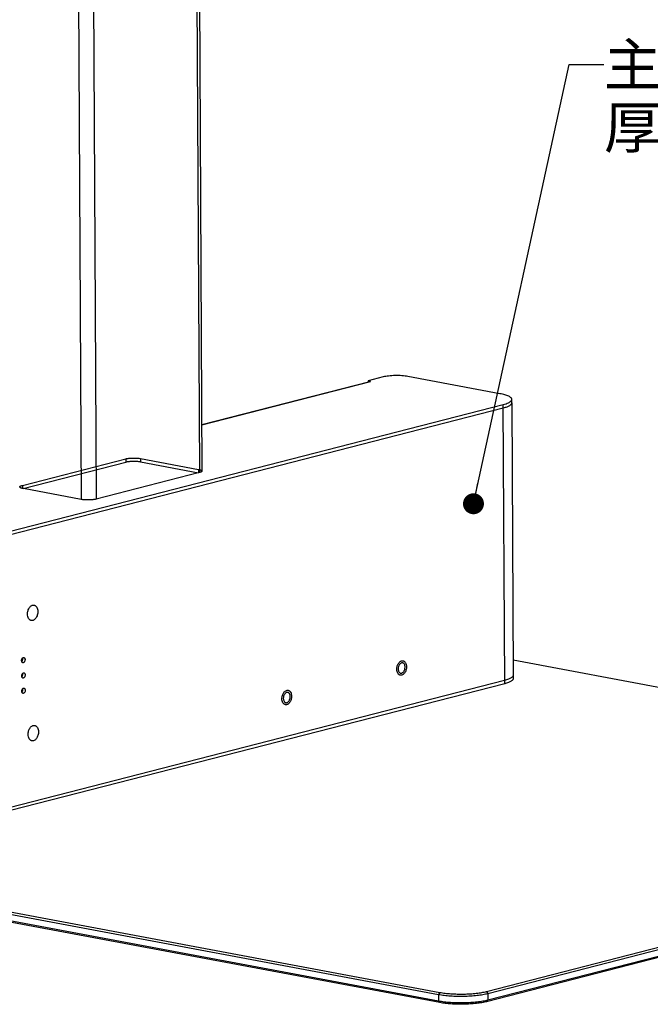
# Model space of a CAD drawing. Header units: millimetres. Extents: x 42 to 1167, y 41 to 792.
# Tile 15 of 55: x 371 to 461, y 57 to 198. Entities that reach past the tile are written whole.
import ezdxf

# ---------------------------------------------------------------- set-up
doc = ezdxf.new("R2010")
doc.units = ezdxf.units.MM
doc.header["$LTSCALE"] = 65.395
doc.layers.get('0').update_dxf_attribs({"linetype": 'CONTINUOUS'})
doc.layers.add('00_COMPONENTS', color=7, linetype='CONTINUOUS')
doc.layers.add('50_ALL_DETAILS', color=7, linetype='CONTINUOUS')
doc.styles.get("Standard").update_dxf_attribs({"font": 'simfang.ttf'})
doc.dimstyles.get("Standard").update_dxf_attribs({"dimtxt": 3, "dimasz": 3, "dimexe": 2.5, "dimexo": 0.5, "dimtad": 1, "dimdsep": 46, "dimtxsty": 'STANDARD', "dimblk": '_FILLED', "dimblk1": '_FILLED', "dimblk2": '_FILLED', "dimcen": 0.09, "dimclrt": 3, "dimazin": 2, "dimtol": 1, "dimtp": 0.01, "dimtm": 0.01, "dimtfac": 1, "dimtofl": 0, "dimtmove": 0, "dimatfit": 3, "dimldrblk": '_FILLED', "dimfxl": 1, "dimtolj": 1, "dimarcsym": 0})

# ---------------------------------------------------------------- blocks, each defined once
blk = doc.blocks.new('_FILLED')
at = {"color": 0, "linetype": 'ByBlock'}
blk.add_solid([(0, 0), (-1, 0.167), (-1, -0.167)], dxfattribs=at)

msp = doc.modelspace()

# ---------------------------------------------------------------- linework, layer by layer
at = {"layer": '00_COMPONENTS', "color": 4}
for p, q in [((395.5978, 259.0732), (396.2525, 132.7521)), ((378.6804, 255.2276), (379.3351, 128.9064)), ((380.7968, 255.2695), (381.4515, 128.9483)), ((396.5883, 139.6154), (420.7663, 145.829)), ((439.9522, 102.5135), (439.7449, 142.5071)), ((385.7083, 134.7276), (385.7108, 134.2399)), ((387.8248, 134.7695), (387.8273, 134.2818)), ((396.1095, 133.2173), (396.112, 132.7296)), ((370.9073, 130.9239), (370.9096, 130.4889)), ((430.6546, 58.2909), (430.4914, 58.0047)), ((430.4914, 58.0047), (430.4965, 57.0293)), ((437.3568, 58.4236), (437.5463, 58.1445)), ((437.5463, 58.1445), (437.5514, 57.169)), ((430.6622, 56.8277), (430.4965, 57.0293)), ((437.3643, 56.9604), (437.5514, 57.169))]:
    msp.add_line(p, q, dxfattribs=at)
at = {"layer": '00_COMPONENTS', "color": 7}
for p, q in [((395.968, 259.2927), (396.6228, 132.9715)), ((396.5882, 139.6432), (420.6444, 145.8255)), ((422.5606, 146.4574), (420.3898, 145.8995)), ((420.7663, 145.829), (420.3898, 145.8995)), ((420.3898, 145.8995), (420.3905, 145.7603)), ((439.2683, 144.0579), (426.088, 146.5273)), ((344.3609, 117.9939), (439.7449, 142.5071)), ((440.9816, 142.7508), (440.9791, 143.2385)), ((440.9816, 142.7508), (441.1839, 103.7327)), ((344.3635, 117.5062), (439.7475, 142.0193)), ((439.7475, 142.0193), (439.7956, 142.0319)), ((370.9073, 130.9239), (385.7083, 134.7276)), ((371.0201, 130.4645), (385.7108, 134.2399)), ((387.8248, 134.7695), (396.1095, 133.2173)), ((387.8273, 134.2818), (396.112, 132.7296)), ((396.2525, 132.7521), (381.4515, 128.9483)), ((379.3351, 128.9064), (371.0503, 130.4586)), ((542.1552, 86.9459), (441.1728, 105.8655)), ((344.5657, 78.4881), (439.9497, 103.0012)), ((441.1839, 103.7327), (441.1864, 103.2449)), ((439.9522, 102.5135), (344.5682, 78.0004)), ((437.3568, 58.4236), (542.6081, 85.4726)), ((437.5463, 58.1445), (542.7976, 85.1934)), ((542.6157, 84.0094), (437.3643, 56.9604)), ((542.8027, 84.218), (437.5514, 57.169)), ((321.2836, 78.4655), (430.4914, 58.0047)), ((321.4468, 78.7516), (430.6546, 58.2909)), ((430.4965, 57.0293), (321.2886, 77.49)), ((430.6622, 56.8277), (321.4544, 77.2884))]:
    msp.add_line(p, q, dxfattribs=at)
for centre, radius, start, end in [((438.0166, 148.7551), 6.9546, 284.411222, 284.821088), ((395.5662, 129.8154), 2.9649, 78.795412, 79.391608), ((438.2189, 109.737), 6.9546, 284.411223, 284.821093)]:
    msp.add_arc(centre, radius, start, end, dxfattribs=at)
for points, knots in [([(420.6444, 145.8255), (420.6542, 145.828), (420.6943, 145.836), (420.7361, 145.8346), (420.7663, 145.829)], [0, 0, 0, 0, 0.24726241, 1, 1, 1, 1]), ([(426.088, 146.5273), (425.9558, 146.5521), (425.6745, 146.5937), (425.2328, 146.6344), (424.7609, 146.6556), (424.2769, 146.6565), (423.7992, 146.6368), (423.3461, 146.5976), (422.935, 146.5404), (422.6784, 146.4877), (422.5606, 146.4574)], [0, 0, 0, 0, 0.11370587, 0.24016465, 0.37485706, 0.51288725, 0.64921078, 0.77885895, 0.89716473, 1, 1, 1, 1]), ([(440.9791, 143.2385), (440.979, 143.2582), (440.9737, 143.2987), (440.9512, 143.3581), (440.9145, 143.4165), (440.843, 143.4977), (440.7152, 143.5951), (440.5187, 143.7012), (440.272, 143.8021), (439.9774, 143.8967), (439.638, 143.9839), (439.396, 144.034), (439.2683, 144.0579)], [0, 0, 0, 0, 0.02972907, 0.06104332, 0.0952926, 0.1334886, 0.22413709, 0.33616966, 0.47041132, 0.62654814, 0.80357294, 1, 1, 1, 1]), ([(439.7449, 142.5071), (439.8809, 142.542), (440.1293, 142.6135), (440.3714, 142.7055), (440.4787, 142.7548)], [0, 0, 0, 0, 0.54306135, 1, 1, 1, 1]), ([(439.7956, 142.0319), (439.886, 142.0558), (440.0567, 142.1047), (440.2946, 142.1865), (440.4995, 142.2723), (440.67, 142.3615), (440.8051, 142.4535), (440.9043, 142.5484), (440.9669, 142.6471), (440.9818, 142.7179), (440.9816, 142.7508)], [0, 0, 0, 0, 0.19290967, 0.366078, 0.51877984, 0.65073331, 0.76231952, 0.85500466, 0.93212966, 1, 1, 1, 1]), ([(440.4787, 142.7548), (440.5533, 142.7891), (440.6851, 142.8572), (440.828, 142.9615), (440.9081, 143.0486), (440.9489, 143.111), (440.9737, 143.1743), (440.9792, 143.2176), (440.9791, 143.2385)], [0, 0, 0, 0, 0.3377493, 0.6090285, 0.72221822, 0.82282835, 0.91398793, 1, 1, 1, 1]), ([(385.7083, 134.7276), (385.779, 134.7458), (385.9329, 134.7774), (386.2755, 134.825), (386.7416, 134.8527), (387.2141, 134.8428), (387.5767, 134.8094), (387.7454, 134.7844), (387.8248, 134.7695)], [0, 0, 0, 0, 0.10284944, 0.22117148, 0.48710838, 0.75980229, 0.88627847, 1, 1, 1, 1]), ([(387.8273, 134.2818), (387.748, 134.2967), (387.5792, 134.3217), (387.2166, 134.355), (386.7441, 134.365), (386.278, 134.3373), (385.9355, 134.2897), (385.7815, 134.2581), (385.7108, 134.2399)], [0, 0, 0, 0, 0.11372153, 0.24019771, 0.51289162, 0.77882852, 0.89715056, 1, 1, 1, 1]), ([(396.1095, 133.2173), (396.1478, 133.2102), (396.2204, 133.1951), (396.3222, 133.169), (396.4106, 133.1406), (396.4846, 133.1103), (396.5436, 133.0785), (396.5872, 133.0452), (396.6154, 133.01), (396.6227, 132.9836), (396.6228, 132.9715)], [0, 0, 0, 0, 0.19655194, 0.37368843, 0.52992412, 0.66425088, 0.77635438, 0.86706026, 0.9393152, 1, 1, 1, 1]), ([(396.6228, 132.9715), (396.6228, 132.9614), (396.6181, 132.9397), (396.5985, 132.9095), (396.5675, 132.8805), (396.5253, 132.8524), (396.4721, 132.8251), (396.3812, 132.788), (396.306, 132.7658), (396.2525, 132.7521)], [0, 0, 0, 0, 0.06706349, 0.14361855, 0.23604752, 0.34766421, 0.47987668, 0.63299962, 1, 1, 1, 1]), ([(370.5371, 130.7044), (370.537, 130.7145), (370.5417, 130.7363), (370.5613, 130.7665), (370.5923, 130.7955), (370.6345, 130.8236), (370.6878, 130.8508), (370.7787, 130.8879), (370.8539, 130.9101), (370.9073, 130.9239)], [0, 0, 0, 0, 0.06706349, 0.14361855, 0.23604752, 0.34766421, 0.47987668, 0.63299962, 1, 1, 1, 1]), ([(371.0503, 130.4586), (371.012, 130.4658), (370.9394, 130.4808), (370.8376, 130.507), (370.7492, 130.5353), (370.6752, 130.5656), (370.6162, 130.5975), (370.5726, 130.6307), (370.5444, 130.6659), (370.5372, 130.6924), (370.5371, 130.7044)], [0, 0, 0, 0, 0.19655194, 0.37368843, 0.52992412, 0.66425088, 0.77635438, 0.86706026, 0.9393152, 1, 1, 1, 1]), ([(381.4515, 128.9483), (381.3808, 128.9302), (381.2269, 128.8986), (380.8844, 128.851), (380.4183, 128.8232), (379.9457, 128.8332), (379.5832, 128.8666), (379.4144, 128.8915), (379.3351, 128.9064)], [0, 0, 0, 0, 0.10284944, 0.22117148, 0.48710838, 0.75980229, 0.88627847, 1, 1, 1, 1]), ([(371.6431, 112.4784), (371.6422, 112.6513), (371.6813, 112.9113), (371.8046, 113.2273), (371.9272, 113.4345), (372.0742, 113.6021), (372.2392, 113.7213), (372.4149, 113.7846), (372.5348, 113.7848), (372.5903, 113.7744)], [0, 0, 0, 0, 0.2898983, 0.43241942, 0.56736797, 0.69163587, 0.8038667, 0.90524124, 1, 1, 1, 1]), ([(373.1232, 112.8588), (373.1241, 112.686), (373.085, 112.4259), (372.9617, 112.11), (372.8391, 111.9027), (372.6921, 111.7351), (372.5271, 111.6159), (372.3514, 111.5526), (372.2315, 111.5525), (372.176, 111.5629)], [0, 0, 0, 0, 0.2898983, 0.43241942, 0.56736797, 0.69163587, 0.8038667, 0.90524124, 1, 1, 1, 1]), ([(372.5903, 113.7744), (372.6283, 113.7673), (372.7041, 113.7429), (372.808, 113.6785), (372.9002, 113.5884), (373.0083, 113.4323), (373.0997, 113.1856), (373.1226, 112.9714), (373.1232, 112.8588)], [0, 0, 0, 0, 0.10169814, 0.2069235, 0.31853928, 0.43836856, 0.70394048, 1, 1, 1, 1]), ([(372.176, 111.5629), (372.138, 111.57), (372.0622, 111.5944), (371.9584, 111.6588), (371.8662, 111.7489), (371.758, 111.905), (371.6666, 112.1516), (371.6437, 112.3659), (371.6431, 112.4784)], [0, 0, 0, 0, 0.10169814, 0.2069235, 0.31853928, 0.43836856, 0.70394048, 1, 1, 1, 1]), ([(370.7966, 105.8265), (370.7963, 105.8842), (370.8133, 105.9972), (370.8726, 106.1239), (370.9403, 106.2011), (370.9953, 106.2408), (371.0538, 106.2619), (371.0938, 106.262), (371.1123, 106.2585)], [0, 0, 0, 0, 0.29017264, 0.56695858, 0.69134406, 0.80368108, 0.90515156, 1, 1, 1, 1]), ([(370.9742, 105.5213), (370.9486, 105.5261), (370.8965, 105.5512), (370.8397, 105.6222), (370.8044, 105.7175), (370.7968, 105.789), (370.7966, 105.8265)], [0, 0, 0, 0, 0.20596273, 0.43693972, 0.70318722, 1, 1, 1, 1]), ([(370.9134, 106.0239), (370.9137, 105.9655), (370.8963, 105.8512), (370.8463, 105.7462), (370.8131, 105.7017)], [0, 0, 0, 0, 0.51236059, 1, 1, 1, 1]), ([(370.8969, 106.1487), (370.8996, 106.139), (370.9093, 106.0981), (370.9132, 106.0558), (370.9134, 106.0239)], [0, 0, 0, 0, 0.24070441, 1, 1, 1, 1]), ([(371.2899, 105.9533), (371.2902, 105.8957), (371.2732, 105.7826), (371.2139, 105.6559), (371.1462, 105.5788), (371.0912, 105.539), (371.0327, 105.5179), (370.9927, 105.5179), (370.9742, 105.5213)], [0, 0, 0, 0, 0.29017264, 0.56695858, 0.69134406, 0.80368108, 0.90515156, 1, 1, 1, 1]), ([(371.1123, 106.2585), (371.1379, 106.2537), (371.19, 106.2287), (371.2468, 106.1576), (371.2821, 106.0623), (371.2898, 105.9909), (371.2899, 105.9533)], [0, 0, 0, 0, 0.20596273, 0.43693972, 0.70318722, 1, 1, 1, 1]), ([(424.5115, 104.5817), (424.5107, 104.743), (424.5472, 104.9857), (424.6623, 105.2806), (424.7767, 105.474), (424.9139, 105.6304), (425.0679, 105.7417), (425.2319, 105.8008), (425.3438, 105.8009), (425.3956, 105.7912)], [0, 0, 0, 0, 0.28989848, 0.43241941, 0.56736798, 0.69163576, 0.80386669, 0.90524134, 1, 1, 1, 1]), ([(425.0089, 103.7271), (424.9734, 103.7338), (424.9027, 103.7565), (424.8058, 103.8166), (424.7197, 103.9007), (424.6188, 104.0464), (424.5335, 104.2766), (424.5121, 104.4766), (424.5115, 104.5817)], [0, 0, 0, 0, 0.10169801, 0.20692348, 0.31853918, 0.43836882, 0.70394185, 1, 1, 1, 1]), ([(425.3404, 105.4963), (425.3033, 105.5033), (425.2234, 105.5032), (425.1063, 105.461), (424.9963, 105.3815), (424.8983, 105.2698), (424.8165, 105.1316), (424.7344, 104.921), (424.7083, 104.7476), (424.7089, 104.6324)], [0, 0, 0, 0, 0.09475876, 0.19613331, 0.30836413, 0.43263202, 0.56758059, 0.7101017, 1, 1, 1, 1]), ([(424.7089, 104.6324), (424.7093, 104.5573), (424.7246, 104.4145), (424.7855, 104.25), (424.8576, 104.146), (424.9191, 104.0859), (424.9883, 104.043), (425.0388, 104.0267), (425.0641, 104.022)], [0, 0, 0, 0, 0.29605949, 0.56163144, 0.68146073, 0.79307649, 0.89830186, 1, 1, 1, 1]), ([(425.893, 104.9367), (425.8938, 104.7754), (425.8573, 104.5326), (425.7422, 104.2377), (425.6278, 104.0443), (425.4906, 103.8879), (425.3366, 103.7766), (425.1726, 103.7176), (425.0607, 103.7174), (425.0089, 103.7271)], [0, 0, 0, 0, 0.28989848, 0.43241941, 0.56736798, 0.69163576, 0.80386669, 0.90524134, 1, 1, 1, 1]), ([(425.0641, 104.022), (425.1012, 104.0151), (425.1811, 104.0152), (425.2982, 104.0574), (425.4082, 104.1368), (425.5062, 104.2486), (425.588, 104.3867), (425.6701, 104.5974), (425.6962, 104.7707), (425.6956, 104.886)], [0, 0, 0, 0, 0.09475876, 0.19613331, 0.30836413, 0.43263202, 0.56758059, 0.7101017, 1, 1, 1, 1]), ([(425.6956, 104.886), (425.6952, 104.961), (425.6799, 105.1038), (425.619, 105.2683), (425.5469, 105.3724), (425.4854, 105.4324), (425.4162, 105.4753), (425.3657, 105.4916), (425.3404, 105.4963)], [0, 0, 0, 0, 0.29605949, 0.56163144, 0.68146073, 0.79307649, 0.89830186, 1, 1, 1, 1]), ([(425.3956, 105.7912), (425.4311, 105.7846), (425.5018, 105.7618), (425.5987, 105.7017), (425.6848, 105.6176), (425.7857, 105.4719), (425.871, 105.2417), (425.8924, 105.0417), (425.893, 104.9367)], [0, 0, 0, 0, 0.10169801, 0.20692348, 0.31853918, 0.43836882, 0.70394185, 1, 1, 1, 1]), ([(370.808, 103.6318), (370.8077, 103.6894), (370.8247, 103.8025), (370.884, 103.9292), (370.9517, 104.0063), (371.0067, 104.0461), (371.0652, 104.0672), (371.1052, 104.0672), (371.1237, 104.0638)], [0, 0, 0, 0, 0.29017264, 0.56695858, 0.69134406, 0.80368108, 0.90515156, 1, 1, 1, 1]), ([(370.9856, 103.3266), (370.96, 103.3314), (370.9079, 103.3564), (370.8511, 103.4275), (370.8158, 103.5228), (370.8082, 103.5943), (370.808, 103.6318)], [0, 0, 0, 0, 0.20596273, 0.43693972, 0.70318722, 1, 1, 1, 1]), ([(370.9247, 103.8291), (370.925, 103.7708), (370.9077, 103.6564), (370.8577, 103.5514), (370.8245, 103.5069)], [0, 0, 0, 0, 0.51236059, 1, 1, 1, 1]), ([(370.9082, 103.954), (370.911, 103.9442), (370.9207, 103.9033), (370.9246, 103.861), (370.9247, 103.8291)], [0, 0, 0, 0, 0.24070441, 1, 1, 1, 1]), ([(371.3013, 103.7586), (371.3016, 103.701), (371.2846, 103.5879), (371.2253, 103.4612), (371.1576, 103.384), (371.1026, 103.3443), (371.0441, 103.3232), (371.0041, 103.3231), (370.9856, 103.3266)], [0, 0, 0, 0, 0.29017264, 0.56695858, 0.69134406, 0.80368108, 0.90515156, 1, 1, 1, 1]), ([(371.1237, 104.0638), (371.1493, 104.059), (371.2014, 104.0339), (371.2582, 103.9629), (371.2935, 103.8676), (371.3011, 103.7961), (371.3013, 103.7586)], [0, 0, 0, 0, 0.20596273, 0.43693972, 0.70318722, 1, 1, 1, 1]), ([(441.1839, 103.7327), (441.184, 103.6991), (441.1684, 103.6265), (441.1031, 103.5258), (440.9997, 103.4291), (440.859, 103.3354), (440.6815, 103.2447), (440.4684, 103.1576), (440.221, 103.0748), (440.0436, 103.0254), (439.9497, 103.0012)], [0, 0, 0, 0, 0.06705501, 0.14360045, 0.23601768, 0.34762036, 0.47981603, 0.63291973, 0.80658049, 1, 1, 1, 1]), ([(441.1864, 103.2449), (441.1866, 103.2113), (441.1709, 103.1388), (441.1056, 103.0381), (441.0022, 102.9414), (440.8615, 102.8477), (440.6841, 102.757), (440.4709, 102.6699), (440.2235, 102.587), (440.0461, 102.5376), (439.9522, 102.5135)], [0, 0, 0, 0, 0.067055, 0.14360045, 0.23601768, 0.34762036, 0.47981603, 0.63291973, 0.80658046, 1, 1, 1, 1]), ([(370.8193, 101.437), (370.819, 101.4946), (370.836, 101.6077), (370.8954, 101.7344), (370.963, 101.8116), (371.018, 101.8513), (371.0766, 101.8724), (371.1166, 101.8725), (371.1351, 101.869)], [0, 0, 0, 0, 0.29017264, 0.56695858, 0.69134406, 0.80368108, 0.90515156, 1, 1, 1, 1]), ([(370.9361, 101.6343), (370.9364, 101.576), (370.9191, 101.4616), (370.8691, 101.3566), (370.8359, 101.3121)], [0, 0, 0, 0, 0.51236059, 1, 1, 1, 1]), ([(370.9196, 101.7592), (370.9223, 101.7494), (370.932, 101.7085), (370.936, 101.6663), (370.9361, 101.6343)], [0, 0, 0, 0, 0.24070441, 1, 1, 1, 1]), ([(371.3127, 101.5638), (371.313, 101.5062), (371.296, 101.3931), (371.2366, 101.2664), (371.169, 101.1892), (371.114, 101.1495), (371.0554, 101.1284), (371.0155, 101.1283), (370.997, 101.1318)], [0, 0, 0, 0, 0.29017264, 0.56695858, 0.69134406, 0.80368108, 0.90515156, 1, 1, 1, 1]), ([(371.1351, 101.869), (371.1607, 101.8642), (371.2127, 101.8392), (371.2695, 101.7681), (371.3048, 101.6728), (371.3125, 101.6013), (371.3127, 101.5638)], [0, 0, 0, 0, 0.20596273, 0.43693972, 0.70318722, 1, 1, 1, 1]), ([(408.066, 100.3553), (408.0652, 100.5166), (408.1017, 100.7593), (408.2167, 101.0542), (408.3312, 101.2476), (408.4684, 101.404), (408.6224, 101.5153), (408.7863, 101.5744), (408.8983, 101.5745), (408.9501, 101.5648)], [0, 0, 0, 0, 0.28989848, 0.43241941, 0.56736798, 0.69163576, 0.80386669, 0.90524134, 1, 1, 1, 1]), ([(408.9501, 101.5648), (408.9856, 101.5582), (409.0563, 101.5354), (409.1532, 101.4753), (409.2393, 101.3912), (409.3402, 101.2455), (409.4255, 101.0153), (409.4469, 100.8153), (409.4474, 100.7103)], [0, 0, 0, 0, 0.10169801, 0.20692348, 0.31853918, 0.43836882, 0.70394185, 1, 1, 1, 1]), ([(370.997, 101.1318), (370.9714, 101.1366), (370.9193, 101.1616), (370.8625, 101.2327), (370.8272, 101.328), (370.8195, 101.3995), (370.8193, 101.437)], [0, 0, 0, 0, 0.20596273, 0.43693972, 0.70318722, 1, 1, 1, 1]), ([(408.5634, 99.5007), (408.5279, 99.5074), (408.4572, 99.5301), (408.3603, 99.5902), (408.2742, 99.6743), (408.1732, 99.82), (408.088, 100.0502), (408.0666, 100.2502), (408.066, 100.3553)], [0, 0, 0, 0, 0.10169801, 0.20692348, 0.31853918, 0.43836882, 0.70394185, 1, 1, 1, 1]), ([(408.8948, 101.2699), (408.8578, 101.2769), (408.7779, 101.2768), (408.6608, 101.2346), (408.5508, 101.1551), (408.4528, 101.0434), (408.371, 100.9052), (408.2889, 100.6946), (408.2628, 100.5212), (408.2634, 100.406)], [0, 0, 0, 0, 0.09475876, 0.19613331, 0.30836413, 0.43263202, 0.56758059, 0.7101017, 1, 1, 1, 1]), ([(408.2634, 100.406), (408.2638, 100.3309), (408.2791, 100.1881), (408.34, 100.0236), (408.4121, 99.9196), (408.4735, 99.8595), (408.5427, 99.8166), (408.5933, 99.8003), (408.6186, 99.7956)], [0, 0, 0, 0, 0.29605949, 0.56163144, 0.68146073, 0.79307649, 0.89830186, 1, 1, 1, 1]), ([(409.4474, 100.7103), (409.4483, 100.549), (409.4118, 100.3062), (409.2967, 100.0113), (409.1823, 99.8179), (409.0451, 99.6615), (408.8911, 99.5502), (408.7271, 99.4912), (408.6152, 99.491), (408.5634, 99.5007)], [0, 0, 0, 0, 0.28989848, 0.43241941, 0.56736798, 0.69163576, 0.80386669, 0.90524134, 1, 1, 1, 1]), ([(408.6186, 99.7956), (408.6556, 99.7887), (408.7356, 99.7888), (408.8527, 99.831), (408.9627, 99.9104), (409.0607, 100.0222), (409.1424, 100.1603), (409.2246, 100.371), (409.2507, 100.5443), (409.2501, 100.6596)], [0, 0, 0, 0, 0.09475876, 0.19613331, 0.30836413, 0.43263202, 0.56758059, 0.7101017, 1, 1, 1, 1]), ([(409.2501, 100.6596), (409.2497, 100.7346), (409.2344, 100.8774), (409.1735, 101.0419), (409.1014, 101.146), (409.0399, 101.206), (408.9707, 101.2489), (408.9202, 101.2652), (408.8948, 101.2699)], [0, 0, 0, 0, 0.29605949, 0.56163144, 0.68146073, 0.79307649, 0.89830186, 1, 1, 1, 1]), ([(371.7325, 95.2373), (371.7316, 95.4102), (371.7707, 95.6702), (371.894, 95.9862), (372.0166, 96.1934), (372.1636, 96.361), (372.3286, 96.4802), (372.5043, 96.5435), (372.6242, 96.5437), (372.6797, 96.5333)], [0, 0, 0, 0, 0.2898983, 0.43241942, 0.56736797, 0.69163587, 0.8038667, 0.90524124, 1, 1, 1, 1]), ([(372.6797, 96.5333), (372.7177, 96.5261), (372.7935, 96.5017), (372.8973, 96.4374), (372.9895, 96.3473), (373.0977, 96.1912), (373.189, 95.9445), (373.212, 95.7303), (373.2126, 95.6177)], [0, 0, 0, 0, 0.10169814, 0.2069235, 0.31853928, 0.43836856, 0.70394048, 1, 1, 1, 1]), ([(372.2653, 94.3217), (372.2273, 94.3289), (372.1515, 94.3533), (372.0477, 94.4176), (371.9555, 94.5077), (371.8474, 94.6638), (371.756, 94.9105), (371.7331, 95.1248), (371.7325, 95.2373)], [0, 0, 0, 0, 0.10169814, 0.2069235, 0.31853928, 0.43836856, 0.70394048, 1, 1, 1, 1]), ([(373.2126, 95.6177), (373.2135, 95.4449), (373.1743, 95.1848), (373.0511, 94.8688), (372.9285, 94.6616), (372.7814, 94.494), (372.6164, 94.3748), (372.4408, 94.3115), (372.3209, 94.3113), (372.2653, 94.3217)], [0, 0, 0, 0, 0.2898983, 0.43241942, 0.56736797, 0.69163587, 0.8038667, 0.90524124, 1, 1, 1, 1]), ([(430.4914, 58.0047), (430.7558, 57.9552), (431.3184, 57.872), (432.2018, 57.7905), (433.1456, 57.7481), (434.1137, 57.7464), (435.069, 57.7856), (435.9752, 57.8641), (436.7975, 57.9786), (437.3107, 58.0839), (437.5463, 58.1445)], [0, 0, 0, 0, 0.11370586, 0.24016465, 0.37485706, 0.51288725, 0.64921078, 0.77885896, 0.89716474, 1, 1, 1, 1]), ([(430.6546, 58.2909), (430.9058, 58.2438), (431.4402, 58.1647), (432.2795, 58.0873), (433.1761, 58.047), (434.0958, 58.0455), (435.0033, 58.0827), (435.8642, 58.1573), (436.6454, 58.266), (437.1329, 58.3661), (437.3568, 58.4236)], [0, 0, 0, 0, 0.11370587, 0.24016465, 0.37485706, 0.51288725, 0.64921078, 0.77885896, 0.89716474, 1, 1, 1, 1]), ([(437.5514, 57.169), (437.3157, 57.1085), (436.8026, 57.0031), (435.9802, 56.8887), (435.0741, 56.8102), (434.1187, 56.771), (433.1507, 56.7726), (432.2069, 56.815), (431.3234, 56.8965), (430.7609, 56.9798), (430.4965, 57.0293)], [0, 0, 0, 0, 0.10283526, 0.22114104, 0.35078922, 0.48711275, 0.62514294, 0.75983535, 0.88629414, 1, 1, 1, 1]), ([(437.3643, 56.9604), (437.1405, 56.9029), (436.653, 56.8028), (435.8717, 56.6941), (435.0109, 56.6195), (434.1033, 56.5823), (433.1837, 56.5838), (432.2871, 56.6242), (431.4478, 56.7015), (430.9134, 56.7806), (430.6622, 56.8277)], [0, 0, 0, 0, 0.10283526, 0.22114104, 0.35078922, 0.48711275, 0.62514294, 0.75983535, 0.88629413, 1, 1, 1, 1])]:
    msp.add_open_spline(points, degree=3, knots=knots, dxfattribs=at)

# ---------------------------------------------------------------- texts
at = {"layer": '50_ALL_DETAILS', "color": 3, "insert": (454.1658, 194.1973), "char_height": 6, "width": 118.710938, "attachment_point": 1, "line_spacing_factor": 0.9}
msp.add_mtext('主板舱体采用SGCC\\P厚度1.0mm，表面喷涂白色塑粉', dxfattribs=at)

# ---------------------------------------------------------------- leaders
at = {"layer": '50_ALL_DETAILS', "color": 4, "annotation_type": 0, "has_hookline": 1, "hookline_direction": 1}
for points, override, text_width in [([(435.4867, 128.2911), (449.1658, 191.1973), (454.1658, 191.1973)], {"dimtad": 0, "dimldrblk": 'DOT'}, 117.1886), ([(480.0961, 98.6461), (483.6187, 132.1075), (488.6187, 132.1075)], {"dimtad": 0}, 108.4114)]:
    msp.add_leader(points, dimstyle='STANDARD', override=override, dxfattribs=dict(at, text_width=text_width))

doc.saveas('drawing.dxf')
